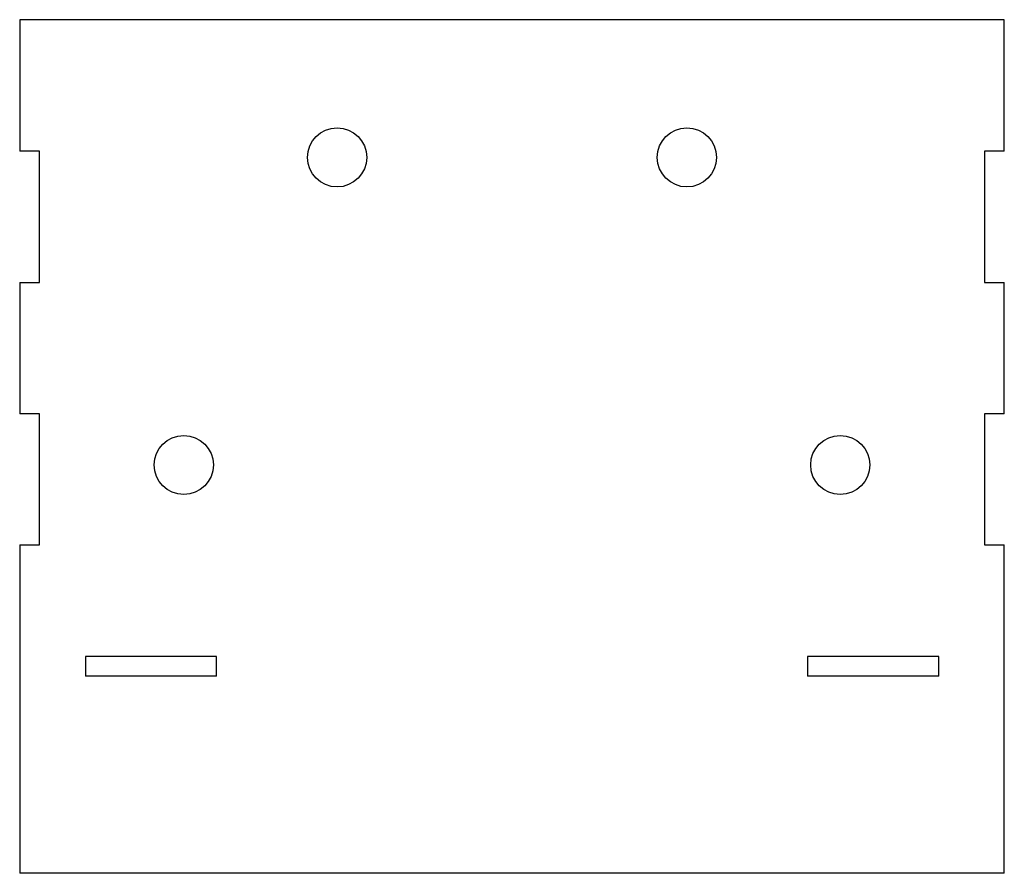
# Model space of a CAD drawing. Header units: millimetres. Extents: x -75 to 75, y -80 to 50.
import ezdxf

# ---------------------------------------------------------------- set-up
doc = ezdxf.new("R2010")
doc.units = ezdxf.units.MM

msp = doc.modelspace()

# ---------------------------------------------------------------- linework, layer by layer
at = {"color": 7, "linetype": 'Continuous', "lineweight": 25}
for p, q in [((75, 50), (-75, 50)), ((-75, 50), (-75, 30)), ((75, 30), (75, 50)), ((-72, 30), (-75, 30)), ((-72, 10), (-72, 30)), ((75, 30), (72, 30)), ((72, 30), (72, 10)), ((-75, 10), (-72, 10)), ((-75, 10), (-75, -10)), ((72, 10), (75, 10)), ((75, -10), (75, 10)), ((-72, -10), (-75, -10)), ((-72, -30), (-72, -10)), ((75, -10), (72, -10)), ((72, -10), (72, -30)), ((-75, -30), (-72, -30)), ((-75, -30), (-75, -80)), ((72, -30), (75, -30)), ((75, -80), (75, -30)), ((-45, -47), (-65, -47)), ((-65, -47), (-65, -50)), ((-45, -50), (-45, -47)), ((65, -47), (45, -47)), ((45, -47), (45, -50)), ((65, -50), (65, -47)), ((-45, -50), (-65, -50)), ((65, -50), (45, -50)), ((75, -80), (-75, -80))]:
    msp.add_line(p, q, dxfattribs=at)
for centre in [(-26.64, 29.03), (26.64, 29.03), (-50, -17.81), (50, -17.81)]:
    msp.add_circle(centre, 4.5, dxfattribs=at)

doc.saveas('drawing.dxf')
